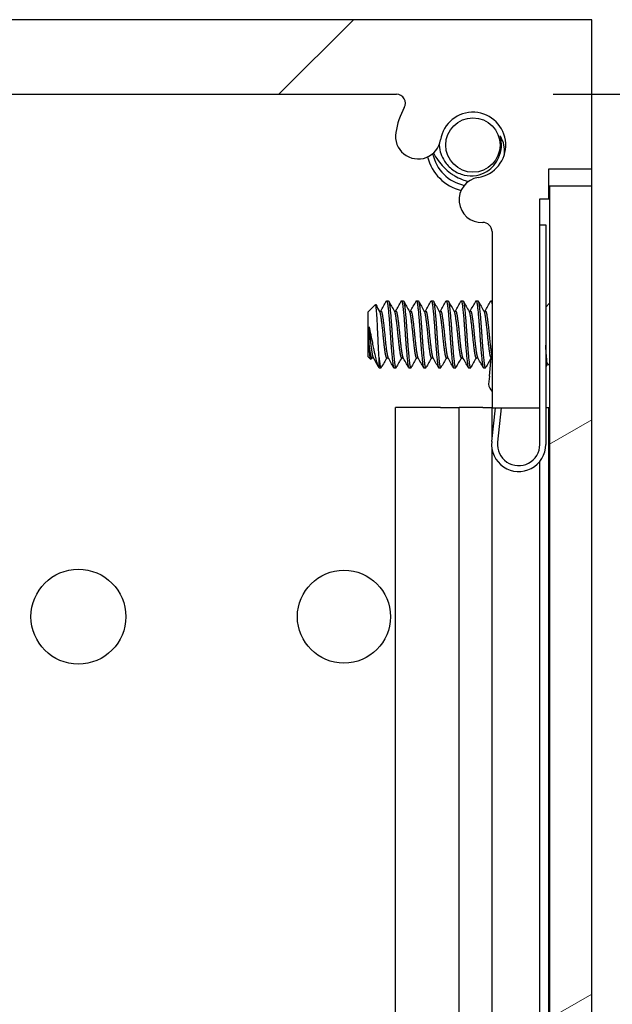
# Model space of a CAD drawing. Header units: millimetres. Extents: x 56 to 1798, y 64 to 1375.
# Tile 64 of 81: x 984 to 1009, y 1046 to 1088. Entities that reach past the tile are written whole.
import ezdxf

# ---------------------------------------------------------------- set-up
doc = ezdxf.new("R2010")
doc.units = ezdxf.units.MM
doc.header["$LTSCALE"] = 6.666667
for name, color, linetype, lineweight in [('Dimension (ANSI)', 7, 'Continuous', 25), ('Hatch (ANSI)', 7, 'Continuous', 18), ('Visible (ANSI)', 7, 'Continuous', 25)]:
    doc.layers.add(name, color=color, linetype=linetype, lineweight=lineweight)
doc.styles.add('Note Text (ANSI)', font='tahoma.ttf')
doc.dimstyles.new('Default - mm (ANSI)', dxfattribs={"dimscale": 6.666667, "dimtxt": 1.75, "dimasz": 1.5, "dimexe": 2, "dimexo": 1, "dimgap": 0.8, "dimtad": 0, "dimtih": 1, "dimtoh": 1, "dimrnd": 1e-08, "dimzin": 0, "dimdsep": 46, "dimtxsty": 'Note Text (ANSI)', "dimblk": 'Filled-2', "dimcen": 0.09, "dimdle": 10, "dimclrd": 256, "dimclre": 256, "dimclrt": 256, "dimadec": 1, "dimazin": 0, "dimtfac": 1.741714, "dimtofl": 0, "dimtmove": 0, "dimatfit": 3, "dimldrblk": 'Filled-1', "dimfxl": 1, "dimtolj": 1, "dimtzin": 0, "dimlwd": -1, "dimlwe": -1, "dimarcsym": 0})

# ---------------------------------------------------------------- blocks, each defined once
blk = doc.blocks.new('Filled-2')
at = {"color": 0}
for p, q in [((0, 0), (-1, 0.1667)), ((-1, 0.1667), (-1, -0.1667)), ((-1, 0), (0, 0)), ((-1, -0.1667), (0, 0))]:
    blk.add_line(p, q, dxfattribs=at)
at = {"color": 0, "flags": 128}
blk.add_lwpolyline([(-1, -0.1667), (0, 0), (-1, 0.1667), (-1, -0.1667)], dxfattribs=at)
at = {"color": 0}
blk.add_solid([(-1, -0.1667), (0, 0), (-1, 0.1667), (-1, -0.1667)], dxfattribs=at)
blk = doc.blocks.new('*D11')
at = {"layer": 'Defpoints', "color": 0, "transparency": 16777216}
for p in [(1000.07, 1084.863), (1095.216, 1084.863), (1000.07, 380.033)]:
    blk.add_point(p, dxfattribs=at)
at = {"layer": 'Dimension (ANSI)', "transparency": 16777216}
for p, q in [((1006.736, 1084.863), (1108.549, 1084.863)), ((1095.216, 1074.863), (1095.216, 680.646)), ((1095.216, 390.033), (1095.216, 631.85)), ((1006.736, 380.033), (1108.549, 380.033))]:
    blk.add_line(p, q, dxfattribs=at)
at = {"layer": 'Dimension (ANSI)', "transparency": 16777216, "xscale": 10, "yscale": 10, "zscale": 10}
for p, rotation in [((1095.216, 1084.863), 90), ((1095.216, 380.033), 270)]:
    blk.add_blockref('Filled-2', p, dxfattribs=dict(at, rotation=rotation))
at = {"layer": 'Dimension (ANSI)', "transparency": 16777216, "char_height": 11.66667, "attachment_point": 5, "style": 'Note Text (ANSI)'}
for s, insert in [('\\A1; 704.83 mm', (1095.216, 667.681)), ('\\A1;[27.749 in]', (1095.216, 643.283))]:
    blk.add_mtext(s, dxfattribs=dict(at, insert=insert))
blk = doc.blocks.new('Filled-1')
at = {"color": 0}
for p, q in [((0, 0), (-1, 0.3333)), ((-1, 0.3333), (-1, -0.3333)), ((-1, 0), (0, 0)), ((-1, -0.3333), (0, 0))]:
    blk.add_line(p, q, dxfattribs=at)
at = {"color": 0, "flags": 128}
blk.add_lwpolyline([(-1, -0.3333), (0, 0), (-1, 0.3333), (-1, -0.3333)], dxfattribs=at)
at = {"color": 0}
blk.add_solid([(-1, -0.3333), (0, 0), (-1, 0.3333), (-1, -0.3333)], dxfattribs=at)

msp = doc.modelspace()

# ---------------------------------------------------------------- hatches: boundary and pattern name
at = {"layer": 'Hatch (ANSI)'}
h = msp.add_hatch(dxfattribs=at)
h.set_pattern_fill('ANSI31', color=256, scale=169.333333, style=0)
h.set_pattern_definition([(45, (0, 0), (-14.9671, 14.9671), [])])
edge = h.paths.add_edge_path()
edge.add_line((1008.3789, 1081.6876), (1008.3789, 1088.0376))
edge.add_line((1008.3789, 1088.0376), (964.6909, 1088.0376))
edge.add_line((964.6909, 1088.0376), (964.6909, 1081.6876))
edge.add_line((964.6909, 1081.6876), (966.5199, 1081.6876))
edge.add_line((966.5199, 1081.6876), (966.5199, 1080.4176))
edge.add_line((966.5199, 1080.4176), (966.9009, 1080.4176))
edge.add_line((966.9009, 1080.4176), (966.9009, 1071.5276))
edge.add_line((966.9009, 1071.5276), (968.9329, 1071.5276))
edge.add_line((968.9329, 1071.5276), (968.9329, 1079.0263))
edge.add_ellipse((969.3139, 1079.0263), major_axis=(0, 0.381), ratio=1, start_angle=357.54327, end_angle=450, ccw=False)
edge.add_ellipse((969.3716, 1080.3713), major_axis=(0.9643, -0.0414), ratio=1, start_angle=270, end_angle=443.33968)
edge.add_ellipse((969.7459, 1082.7036), major_axis=(-1.3794, 0.2214), ratio=1, start_angle=198.23411, end_angle=450, ccw=False)
edge.add_ellipse((972.0783, 1083.0779), major_axis=(0.1529, -0.953), ratio=1, start_angle=270, end_angle=450)
edge.add_ellipse((969.7459, 1082.7036), major_axis=(-0.5272, 3.2854), ratio=1, start_angle=270, end_angle=289.53257)
edge.add_ellipse((973.0003, 1084.4816), major_axis=(-0.1827, 0.3344), ratio=1, start_angle=331.35038, end_angle=450, ccw=False)
edge.add_line((973.0003, 1084.8626), (1000.0696, 1084.8626))
edge.add_ellipse((1000.0696, 1084.4816), major_axis=(0.381, 0), ratio=1, start_angle=331.35038, end_angle=450, ccw=False)
edge.add_ellipse((1003.3239, 1082.7036), major_axis=(-1.5953, -2.92), ratio=1, start_angle=270, end_angle=289.53257)
edge.add_ellipse((1000.9916, 1083.0779), major_axis=(-0.1529, -0.953), ratio=1, start_angle=270, end_angle=450)
edge.add_ellipse((1003.3239, 1082.7036), major_axis=(0.2214, 1.3794), ratio=1, start_angle=198.23411, end_angle=450, ccw=False)
edge.add_ellipse((1003.6982, 1080.3713), major_axis=(-0.953, -0.1529), ratio=1, start_angle=270, end_angle=443.33968)
edge.add_ellipse((1003.7559, 1079.0263), major_axis=(0.3806, 0.0163), ratio=1, start_angle=357.54327, end_angle=450, ccw=False)
edge.add_line((1004.1369, 1079.0263), (1004.1369, 1071.5276))
edge.add_line((1004.1369, 1071.5276), (1006.1689, 1071.5276))
edge.add_line((1006.1689, 1071.5276), (1006.1689, 1080.4176))
edge.add_line((1006.1689, 1080.4176), (1006.5499, 1080.4176))
edge.add_line((1006.5499, 1080.4176), (1006.5499, 1081.6876))
edge.add_line((1006.5499, 1081.6876), (1008.3789, 1081.6876))
h = msp.add_hatch(dxfattribs=at)
h.set_pattern_fill('ANSI31', color=256, scale=169.333333, angle=-15, style=0)
h.set_pattern_definition([(30, (0, 0), (-10.58333, 18.33087), [])])
h.paths.add_polyline_path([(1008.3789, 1080.9483), (1006.5755, 1080.9483), (1006.5755, 383.9469), (1008.3789, 383.9469)])

# ---------------------------------------------------------------- linework, layer by layer
at = {"layer": 'Visible (ANSI)'}
for p, q in [((1008.3789, 1088.0376), (964.6909, 1088.0376)), ((1008.3789, 1081.6876), (1008.3789, 1088.0376)), ((973.0003, 1084.8626), (1000.0696, 1084.8626)), ((1006.5499, 1080.4176), (1006.5499, 1081.6876)), ((1006.5499, 1081.6876), (1008.3789, 1081.6876)), ((1008.3789, 1080.9483), (1008.3789, 1081.6876)), ((1008.3789, 1080.9483), (1006.5755, 1080.9483)), ((1006.5755, 1080.9483), (1006.5755, 383.9469)), ((1008.3789, 383.9469), (1008.3789, 1080.9483)), ((1006.1689, 1071.5276), (1006.1689, 1080.4176)), ((1006.1689, 1080.4176), (1006.5499, 1080.4176)), ((1006.1689, 1079.3126), (1006.4189, 1079.3126)), ((1006.4189, 1079.3126), (1006.4189, 1069.9626)), ((1004.1255, 1079.1107), (1004.127, 1079.1127)), ((1004.1279, 1079.109), (1004.1255, 1079.1107)), ((1004.1369, 1079.0263), (1004.1369, 1071.5276)), ((998.8539, 1075.5953), (999.177, 1075.9183)), ((999.6477, 1076.0715), (999.7271, 1076.0715)), ((1000.2827, 1076.0715), (1000.3621, 1076.0715)), ((1000.9177, 1076.0715), (1000.9971, 1076.0715)), ((1001.5527, 1076.0715), (1001.6321, 1076.0715)), ((1002.1877, 1076.0715), (1002.2671, 1076.0715)), ((1002.8227, 1076.0715), (1002.9021, 1076.0715)), ((1003.4577, 1076.0715), (1003.5371, 1076.0715)), ((1004.0927, 1076.0715), (1004.1369, 1076.0715)), ((1006.4189, 1075.8133), (1006.5755, 1075.9699)), ((998.8539, 1075.5953), (998.8539, 1073.703)), ((999.3401, 1075.6419), (999.4096, 1075.6419)), ((999.9751, 1075.6419), (1000.0446, 1075.6419)), ((1000.6101, 1075.6419), (1000.6796, 1075.6419)), ((1001.2451, 1075.6419), (1001.3146, 1075.6419)), ((1001.8801, 1075.6419), (1001.9496, 1075.6419)), ((1002.5151, 1075.6419), (1002.5846, 1075.6419)), ((1003.1501, 1075.6419), (1003.2196, 1075.6419)), ((1003.7851, 1075.6419), (1003.8546, 1075.6419)), ((998.9006, 1074.9723), (998.9006, 1074.2044)), ((1004.0899, 1073.4977), (1004.1164, 1073.7438)), ((998.8539, 1073.703), (998.9727, 1073.5842)), ((999.0127, 1073.6563), (999.0822, 1073.6563)), ((999.3302, 1073.2267), (999.3302, 1073.6525)), ((999.6477, 1073.6563), (999.7172, 1073.6563)), ((1000.2827, 1073.6563), (1000.3522, 1073.6563)), ((1000.9177, 1073.6563), (1000.9872, 1073.6563)), ((1001.5527, 1073.6563), (1001.6222, 1073.6563)), ((1002.1877, 1073.6563), (1002.2572, 1073.6563)), ((1002.8227, 1073.6563), (1002.8922, 1073.6563)), ((1003.4577, 1073.6563), (1003.5272, 1073.6563)), ((1004.0223, 1072.8683), (1004.0899, 1073.4977)), ((1004.0927, 1073.6563), (1004.107, 1073.6563)), ((1006.4953, 1073.4085), (1006.5755, 1073.3283)), ((999.3302, 1073.2267), (999.4096, 1073.2267)), ((999.9652, 1073.2267), (1000.0446, 1073.2267)), ((1000.6002, 1073.2267), (1000.6796, 1073.2267)), ((1001.2352, 1073.2267), (1001.3146, 1073.2267)), ((1001.8702, 1073.2267), (1001.9496, 1073.2267)), ((1002.5052, 1073.2267), (1002.5846, 1073.2267)), ((1003.1402, 1073.2267), (1003.2196, 1073.2267)), ((1003.7752, 1073.2267), (1003.8546, 1073.2267)), ((1004.0223, 1072.8683), (1003.9856, 1072.5273)), ((1001.9446, 1071.5376), (1000.0264, 1071.5376)), ((1000.0264, 1000.1404), (1000.0264, 1071.5376)), ((1001.9446, 1071.5376), (1002.733, 1071.5376)), ((1003.7396, 1071.5376), (1002.733, 1071.5376)), ((1002.733, 1000.4223), (1002.733, 1071.5376)), ((1003.7396, 1071.5376), (1004.1369, 1071.5376)), ((1004.1255, 1070.0855), (1004.2805, 1071.5276)), ((1004.1369, 1071.5276), (1006.1689, 1071.5276)), ((1004.1369, 1070.1917), (1004.1369, 1071.5276)), ((1004.532, 1071.5276), (1004.3741, 1070.0588)), ((1006.1689, 1069.9626), (1006.1689, 1071.5276)), ((1006.4189, 1071.5376), (1006.5499, 1071.5376)), ((1006.5499, 1071.5376), (1006.5755, 1071.5376)), ((1006.5499, 1000.4428), (1006.5499, 1071.5376)), ((1004.1369, 1002.3976), (1004.1369, 1069.7599)), ((1006.1689, 1002.3976), (1006.1689, 1069.2467))]:
    msp.add_line(p, q, dxfattribs=at)
for centre, radius in [((1003.3239, 1082.7036), 1.1573), ((986.5349, 1062.6376), 2.0193), ((997.8349, 1062.6376), 1.981)]:
    msp.add_circle(centre, radius, dxfattribs=at)
for centre, radius, start, end in [((1000.0696, 1084.4816), 0.381, 331.35038, 90), ((1003.3239, 1082.7036), 3.3274, 151.35038, 170.88295), ((1003.3239, 1082.7036), 1.397, 279.11705, 170.88295), ((1000.9916, 1083.0779), 0.9652, 170.88295, 350.88295), ((1003.3239, 1082.7036), 1.2156, 333.64437, 18.64437), ((1003.3239, 1082.7036), 2, 194.63622, 255.36378), ((1003.3239, 1082.7036), 1.7526, 192.07608, 257.92392), ((1003.6982, 1080.3713), 0.9652, 99.11705, 272.45673), ((1003.7559, 1079.0263), 0.381, 0, 92.45673), ((1004.5785, 1072.6198), 0.6, 188.86585, 222.61719), ((1005.2689, 1069.9626), 1.15, 173.86585, 0), ((1005.2689, 1069.9626), 0.9, 173.86585, 0)]:
    msp.add_arc(centre, radius, start, end, dxfattribs=at)
for points in [[(1004.4758, 1083.0922), (1004.5507, 1082.9726), (1004.6028, 1082.8425), (1004.6313, 1082.7036)], [(1001.8896, 1082.724), (1001.8898, 1082.7171), (1001.8902, 1082.7103), (1001.8905, 1082.7036)], [(1004.6313, 1082.7036), (1004.6493, 1082.6163), (1004.6731, 1082.4621), (1004.6509, 1082.2667)], [(999.1869, 1075.9145), (999.2411, 1075.8178), (999.2954, 1075.7212), (999.3498, 1075.6247)], [(999.3997, 1075.6419), (999.478, 1075.7808), (999.5559, 1075.9199), (999.6337, 1076.0591)], [(999.741, 1076.0591), (999.8221, 1075.9142), (999.9033, 1075.7693), (999.9848, 1075.6247)], [(1000.0347, 1075.6419), (1000.113, 1075.7808), (1000.1909, 1075.9199), (1000.2687, 1076.0591)], [(1000.376, 1076.0591), (1000.4571, 1075.9142), (1000.5383, 1075.7693), (1000.6198, 1075.6247)], [(1000.6697, 1075.6419), (1000.748, 1075.7808), (1000.8259, 1075.9199), (1000.9037, 1076.0591)], [(1001.011, 1076.0591), (1001.0921, 1075.9142), (1001.1733, 1075.7693), (1001.2548, 1075.6247)], [(1001.3047, 1075.6419), (1001.383, 1075.7808), (1001.4609, 1075.9199), (1001.5387, 1076.0591)], [(1001.646, 1076.0591), (1001.7271, 1075.9142), (1001.8083, 1075.7693), (1001.8898, 1075.6247)], [(1001.9397, 1075.6419), (1002.018, 1075.7808), (1002.0959, 1075.9199), (1002.1737, 1076.0591)], [(1002.281, 1076.0591), (1002.3621, 1075.9142), (1002.4433, 1075.7693), (1002.5248, 1075.6247)], [(1002.5747, 1075.6419), (1002.653, 1075.7808), (1002.7309, 1075.9199), (1002.8087, 1076.0591)], [(1002.916, 1076.0591), (1002.9971, 1075.9142), (1003.0783, 1075.7693), (1003.1598, 1075.6247)], [(1003.2097, 1075.6419), (1003.288, 1075.7808), (1003.3659, 1075.9199), (1003.4437, 1076.0591)], [(1003.551, 1076.0591), (1003.6321, 1075.9142), (1003.7133, 1075.7693), (1003.7948, 1075.6247)], [(1003.8447, 1075.6419), (1003.923, 1075.7808), (1004.0009, 1075.9199), (1004.0787, 1076.0591)], [(1006.5603, 1075.9547), (1006.5654, 1075.9638), (1006.5705, 1075.9728), (1006.5755, 1075.9819)], [(998.9006, 1074.9723), (998.9273, 1074.8735), (998.9519, 1074.7637), (998.974, 1074.6491)], [(999.0226, 1073.6563), (999.0099, 1073.6337), (998.9972, 1073.6111), (998.9844, 1073.5885)], [(999.2982, 1073.2714), (999.2231, 1073.4056), (999.1479, 1073.5397), (999.0724, 1073.6736)], [(999.6576, 1073.6563), (999.5793, 1073.5174), (999.5014, 1073.3783), (999.4235, 1073.2391)], [(999.9512, 1073.2391), (999.8702, 1073.3841), (999.789, 1073.5289), (999.7074, 1073.6736)], [(1000.2926, 1073.6563), (1000.2143, 1073.5174), (1000.1364, 1073.3783), (1000.0585, 1073.2391)], [(1000.5862, 1073.2391), (1000.5052, 1073.3841), (1000.424, 1073.5289), (1000.3424, 1073.6736)], [(1000.9276, 1073.6563), (1000.8493, 1073.5174), (1000.7714, 1073.3783), (1000.6935, 1073.2391)], [(1001.2212, 1073.2391), (1001.1402, 1073.3841), (1001.059, 1073.5289), (1000.9774, 1073.6736)], [(1001.5626, 1073.6563), (1001.4843, 1073.5174), (1001.4064, 1073.3783), (1001.3285, 1073.2391)], [(1001.8562, 1073.2391), (1001.7752, 1073.3841), (1001.694, 1073.5289), (1001.6124, 1073.6736)], [(1002.1976, 1073.6563), (1002.1193, 1073.5174), (1002.0414, 1073.3783), (1001.9635, 1073.2391)], [(1002.4912, 1073.2391), (1002.4102, 1073.3841), (1002.329, 1073.5289), (1002.2474, 1073.6736)], [(1002.8326, 1073.6563), (1002.7543, 1073.5174), (1002.6764, 1073.3783), (1002.5985, 1073.2391)], [(1003.1262, 1073.2391), (1003.0452, 1073.3841), (1002.964, 1073.5289), (1002.8824, 1073.6736)], [(1003.4676, 1073.6563), (1003.3893, 1073.5174), (1003.3114, 1073.3783), (1003.2335, 1073.2391)], [(1003.7612, 1073.2391), (1003.6802, 1073.3841), (1003.599, 1073.5289), (1003.5174, 1073.6736)], [(1004.1026, 1073.6563), (1004.0243, 1073.5174), (1003.9464, 1073.3783), (1003.8685, 1073.2391)], [(1006.5005, 1073.4034), (1006.4733, 1073.3549), (1006.4461, 1073.3063), (1006.4189, 1073.2578)]]:
    msp.add_open_spline(points, degree=3, dxfattribs=at)
for points, knots in [([(1001.8905, 1082.7036), (1001.8985, 1082.555), (1001.9273, 1082.4363), (1001.9954, 1082.2296), (1002.046, 1082.1231), (1002.1986, 1081.8846), (1002.3187, 1081.7516), (1002.6142, 1081.5408), (1002.7774, 1081.4677), (1003.1103, 1081.3923), (1003.2878, 1081.383), (1003.6258, 1081.4423), (1003.7761, 1081.4991), (1004.0495, 1081.6661), (1004.1473, 1081.7616), (1004.2962, 1081.9346), (1004.3641, 1082.045), (1004.4132, 1082.164)], [-0.25808674, -0.25808674, -0.25808674, -0.25808674, -0.23478538, -0.23478538, -0.20745079, -0.20745079, -0.16890819, -0.16890819, -0.13215384, -0.13215384, -0.09808162, -0.09808162, -0.06858842, -0.06858842, -0.0387126, -0.0387126, 0, 0, 0, 0]), ([(1001.6481, 1082.3704), (1001.7569, 1082.1453), (1001.9025, 1081.9385), (1002.1709, 1081.6667), (1002.269, 1081.583), (1002.4178, 1081.4763), (1002.4628, 1081.4464), (1002.5192, 1081.4117), (1002.5298, 1081.4054), (1002.5449, 1081.3964), (1002.5496, 1081.3937), (1002.5576, 1081.389), (1002.561, 1081.387), (1002.5676, 1081.3832), (1002.5707, 1081.3814), (1002.5781, 1081.3772), (1002.5824, 1081.3748), (1002.5972, 1081.3665), (1002.6077, 1081.3607), (1002.722, 1081.2988), (1002.8299, 1081.2508), (1003.0067, 1081.188), (1003.0703, 1081.1688), (1003.1319, 1081.1528)], [-0.20828692, -0.20828692, -0.20828692, -0.20828692, -0.16037519, -0.16037519, -0.1357902, -0.1357902, -0.12553662, -0.12553662, -0.1232027, -0.1232027, -0.12218422, -0.12218422, -0.12143653, -0.12143653, -0.12074769, -0.12074769, -0.11981568, -0.11981568, -0.11753587, -0.11753587, -0.09516844, -0.09516844, -0.08204301, -0.08204301, -0.08204301, -0.08204301]), ([(999.2791, 1074.6491), (999.2723, 1074.8074), (999.2662, 1074.9316), (999.2554, 1075.141), (999.2494, 1075.2479), (999.2349, 1075.4837), (999.2264, 1075.6024), (999.2145, 1075.7426), (999.2108, 1075.7837), (999.1989, 1075.8831), (999.1903, 1075.9182), (999.1799, 1075.9204), (999.1784, 1075.9198), (999.177, 1075.9183)], [-0.3275077, -0.3275077, -0.3275077, -0.3275077, -0.298679, -0.298679, -0.26513723, -0.26513723, -0.21824944, -0.21824944, -0.19498337, -0.19498337, -0.1484776, -0.1484776, -0.14089425, -0.14089425, -0.14089425, -0.14089425]), ([(998.974, 1074.6491), (998.9841, 1074.5969), (999.0033, 1074.4981), (999.0474, 1074.2777), (999.0659, 1074.1867), (999.1127, 1073.9597), (999.1403, 1073.8296), (999.2005, 1073.5603), (999.2255, 1073.4597), (999.275, 1073.31), (999.3029, 1073.254), (999.3302, 1073.2267)], [-0.16946906, -0.16946906, -0.16946906, -0.16946906, -0.14210049, -0.14210049, -0.12254616, -0.12254616, -0.09176944, -0.09176944, -0.05039984, -0.05039984, 0, 0, 0, 0]), ([(999.3302, 1073.6525), (999.3217, 1073.7886), (999.313, 1073.9455), (999.3042, 1074.1161), (999.2998, 1074.2015), (999.2955, 1074.2887), (999.2913, 1074.3779), (999.2871, 1074.4671), (999.283, 1074.559), (999.2791, 1074.6491)], [0, 0, 0, 0, 0.0005404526, 0.0005404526, 0.0005404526, 0.0008106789, 0.0008106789, 0.0008106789, 0.0010809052, 0.0010809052, 0.0010809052, 0.0010809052]), ([(998.9844, 1073.5885), (998.9787, 1073.5784), (998.9729, 1073.5801), (998.958, 1073.6144), (998.9491, 1073.6627), (998.933, 1073.8062), (998.9263, 1073.8839), (998.9142, 1074.0259), (998.9074, 1074.112), (998.9006, 1074.2044)], [-0.09938098, -0.09938098, -0.09938098, -0.09938098, -0.08213524, -0.08213524, -0.055703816, -0.055703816, -0.030124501, -0.030124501, 0, 0, 0, 0]), ([(1006.4953, 1073.4085), (1006.4874, 1073.4164), (1006.4795, 1073.4496), (1006.4654, 1073.5552), (1006.4582, 1073.633), (1006.44, 1073.8709), (1006.431, 1074.0022), (1006.4209, 1074.1625), (1006.4199, 1074.1784), (1006.4189, 1074.1944)], [-0.52990335, -0.52990335, -0.52990335, -0.52990335, -0.4386463, -0.4386463, -0.36077455, -0.36077455, -0.29338338, -0.29338338, -0.28602497, -0.28602497, -0.28602497, -0.28602497])]:
    msp.add_open_spline(points, degree=3, knots=knots, dxfattribs=at)
for points, weights, knots in [([(999.6337, 1076.0591), (999.6694, 1076.1229), (999.7006, 1075.8809), (999.7535, 1075.4703), (999.8064, 1074.6491)], [0.937106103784, 0.916453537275, 1, 0.866025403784, 1], [0.076837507, 0.076837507, 0.076837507, 0.083333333, 0.083333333, 0.09375, 0.09375, 0.09375]), ([(999.7271, 1076.0715), (999.7554, 1076.0715), (999.78, 1075.8809), (999.8329, 1075.4703), (999.8858, 1074.6491)], [0.933012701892, 0.933012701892, 1, 0.866025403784, 1], [0.140625, 0.140625, 0.140625, 0.145833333, 0.145833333, 0.15625, 0.15625, 0.15625]), ([(1000.2687, 1076.0591), (1000.3044, 1076.1229), (1000.3356, 1075.8809), (1000.3885, 1075.4703), (1000.4414, 1074.6491)], [0.937106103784, 0.916453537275, 1, 0.866025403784, 1], [0.139337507, 0.139337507, 0.139337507, 0.145833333, 0.145833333, 0.15625, 0.15625, 0.15625]), ([(1000.3621, 1076.0715), (1000.3904, 1076.0715), (1000.415, 1075.8809), (1000.4679, 1075.4703), (1000.5208, 1074.6491)], [0.933012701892, 0.933012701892, 1, 0.866025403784, 1], [0.203125, 0.203125, 0.203125, 0.208333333, 0.208333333, 0.21875, 0.21875, 0.21875]), ([(1000.9037, 1076.0591), (1000.9394, 1076.1229), (1000.9706, 1075.8809), (1001.0235, 1075.4703), (1001.0764, 1074.6491)], [0.937106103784, 0.916453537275, 1, 0.866025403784, 1], [0.201837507, 0.201837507, 0.201837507, 0.208333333, 0.208333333, 0.21875, 0.21875, 0.21875]), ([(1000.9971, 1076.0715), (1001.0254, 1076.0715), (1001.05, 1075.8809), (1001.1029, 1075.4703), (1001.1558, 1074.6491)], [0.933012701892, 0.933012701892, 1, 0.866025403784, 1], [0.265625, 0.265625, 0.265625, 0.270833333, 0.270833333, 0.28125, 0.28125, 0.28125]), ([(1001.5387, 1076.0591), (1001.5744, 1076.1229), (1001.6056, 1075.8809), (1001.6585, 1075.4703), (1001.7114, 1074.6491)], [0.937106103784, 0.916453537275, 1, 0.866025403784, 1], [0.264337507, 0.264337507, 0.264337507, 0.270833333, 0.270833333, 0.28125, 0.28125, 0.28125]), ([(1001.6321, 1076.0715), (1001.6604, 1076.0715), (1001.685, 1075.8809), (1001.7379, 1075.4703), (1001.7908, 1074.6491)], [0.933012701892, 0.933012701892, 1, 0.866025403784, 1], [0.328125, 0.328125, 0.328125, 0.333333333, 0.333333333, 0.34375, 0.34375, 0.34375]), ([(1002.1737, 1076.0591), (1002.2094, 1076.1229), (1002.2406, 1075.8809), (1002.2935, 1075.4703), (1002.3464, 1074.6491)], [0.937106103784, 0.916453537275, 1, 0.866025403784, 1], [0.326837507, 0.326837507, 0.326837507, 0.333333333, 0.333333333, 0.34375, 0.34375, 0.34375]), ([(1002.2671, 1076.0715), (1002.2954, 1076.0715), (1002.32, 1075.8809), (1002.3729, 1075.4703), (1002.4258, 1074.6491)], [0.933012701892, 0.933012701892, 1, 0.866025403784, 1], [0.390625, 0.390625, 0.390625, 0.395833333, 0.395833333, 0.40625, 0.40625, 0.40625]), ([(1002.8087, 1076.0591), (1002.8444, 1076.1229), (1002.8756, 1075.8809), (1002.9285, 1075.4703), (1002.9814, 1074.6491)], [0.937106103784, 0.916453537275, 1, 0.866025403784, 1], [0.389337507, 0.389337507, 0.389337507, 0.395833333, 0.395833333, 0.40625, 0.40625, 0.40625]), ([(1002.9021, 1076.0715), (1002.9304, 1076.0715), (1002.955, 1075.8809), (1003.0079, 1075.4703), (1003.0608, 1074.6491)], [0.933012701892, 0.933012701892, 1, 0.866025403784, 1], [0.453125, 0.453125, 0.453125, 0.458333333, 0.458333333, 0.46875, 0.46875, 0.46875]), ([(1003.4437, 1076.0591), (1003.4794, 1076.1229), (1003.5106, 1075.8809), (1003.5635, 1075.4703), (1003.6164, 1074.6491)], [0.937106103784, 0.916453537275, 1, 0.866025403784, 1], [0.451837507, 0.451837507, 0.451837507, 0.458333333, 0.458333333, 0.46875, 0.46875, 0.46875]), ([(1003.5371, 1076.0715), (1003.5654, 1076.0715), (1003.59, 1075.8809), (1003.6429, 1075.4703), (1003.6958, 1074.6491)], [0.933012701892, 0.933012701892, 1, 0.866025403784, 1], [0.515625, 0.515625, 0.515625, 0.520833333, 0.520833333, 0.53125, 0.53125, 0.53125]), ([(999.3498, 1075.6247), (999.3675, 1075.5933), (999.3831, 1075.5089), (999.436, 1075.2223), (999.4889, 1074.6491), (999.5419, 1074.0759), (999.5948, 1073.7893), (999.6193, 1073.6563), (999.6477, 1073.6563)], [0.941196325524, 0.956426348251, 1, 0.866025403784, 1, 0.866025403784, 1, 0.933012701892, 0.933012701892], [0.079945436, 0.079945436, 0.079945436, 0.083333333, 0.083333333, 0.09375, 0.09375, 0.104166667, 0.104166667, 0.109375, 0.109375, 0.109375]), ([(999.4096, 1075.6419), (999.4379, 1075.6419), (999.4625, 1075.5089), (999.5154, 1075.2223), (999.5683, 1074.6491), (999.6212, 1074.0759), (999.6742, 1073.7893), (999.6897, 1073.7049), (999.7074, 1073.6736)], [0.933012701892, 0.933012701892, 1, 0.866025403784, 1, 0.866025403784, 1, 0.956426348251, 0.941196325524], [0.078125, 0.078125, 0.078125, 0.083333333, 0.083333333, 0.09375, 0.09375, 0.104166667, 0.104166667, 0.107554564, 0.107554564, 0.107554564]), ([(999.9848, 1075.6247), (1000.0025, 1075.5933), (1000.0181, 1075.5089), (1000.071, 1075.2223), (1000.1239, 1074.6491), (1000.1769, 1074.0759), (1000.2298, 1073.7893), (1000.2543, 1073.6563), (1000.2827, 1073.6563)], [0.941196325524, 0.956426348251, 1, 0.866025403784, 1, 0.866025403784, 1, 0.933012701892, 0.933012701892], [0.142445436, 0.142445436, 0.142445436, 0.145833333, 0.145833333, 0.15625, 0.15625, 0.166666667, 0.166666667, 0.171875, 0.171875, 0.171875]), ([(1000.0446, 1075.6419), (1000.0729, 1075.6419), (1000.0975, 1075.5089), (1000.1504, 1075.2223), (1000.2033, 1074.6491), (1000.2562, 1074.0759), (1000.3092, 1073.7893), (1000.3247, 1073.7049), (1000.3424, 1073.6736)], [0.933012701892, 0.933012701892, 1, 0.866025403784, 1, 0.866025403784, 1, 0.956426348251, 0.941196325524], [0.140625, 0.140625, 0.140625, 0.145833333, 0.145833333, 0.15625, 0.15625, 0.166666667, 0.166666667, 0.170054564, 0.170054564, 0.170054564]), ([(1000.6198, 1075.6247), (1000.6375, 1075.5933), (1000.6531, 1075.5089), (1000.706, 1075.2223), (1000.7589, 1074.6491), (1000.8119, 1074.0759), (1000.8648, 1073.7893), (1000.8893, 1073.6563), (1000.9177, 1073.6563)], [0.941196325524, 0.956426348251, 1, 0.866025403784, 1, 0.866025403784, 1, 0.933012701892, 0.933012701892], [0.204945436, 0.204945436, 0.204945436, 0.208333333, 0.208333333, 0.21875, 0.21875, 0.229166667, 0.229166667, 0.234375, 0.234375, 0.234375]), ([(1000.6796, 1075.6419), (1000.7079, 1075.6419), (1000.7325, 1075.5089), (1000.7854, 1075.2223), (1000.8383, 1074.6491), (1000.8912, 1074.0759), (1000.9442, 1073.7893), (1000.9597, 1073.7049), (1000.9774, 1073.6736)], [0.933012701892, 0.933012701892, 1, 0.866025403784, 1, 0.866025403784, 1, 0.956426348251, 0.941196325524], [0.203125, 0.203125, 0.203125, 0.208333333, 0.208333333, 0.21875, 0.21875, 0.229166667, 0.229166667, 0.232554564, 0.232554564, 0.232554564]), ([(1001.2548, 1075.6247), (1001.2725, 1075.5933), (1001.2881, 1075.5089), (1001.341, 1075.2223), (1001.3939, 1074.6491), (1001.4469, 1074.0759), (1001.4998, 1073.7893), (1001.5243, 1073.6563), (1001.5527, 1073.6563)], [0.941196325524, 0.956426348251, 1, 0.866025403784, 1, 0.866025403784, 1, 0.933012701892, 0.933012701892], [0.267445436, 0.267445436, 0.267445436, 0.270833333, 0.270833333, 0.28125, 0.28125, 0.291666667, 0.291666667, 0.296875, 0.296875, 0.296875]), ([(1001.3146, 1075.6419), (1001.3429, 1075.6419), (1001.3675, 1075.5089), (1001.4204, 1075.2223), (1001.4733, 1074.6491), (1001.5262, 1074.0759), (1001.5792, 1073.7893), (1001.5947, 1073.7049), (1001.6124, 1073.6736)], [0.933012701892, 0.933012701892, 1, 0.866025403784, 1, 0.866025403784, 1, 0.956426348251, 0.941196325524], [0.265625, 0.265625, 0.265625, 0.270833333, 0.270833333, 0.28125, 0.28125, 0.291666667, 0.291666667, 0.295054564, 0.295054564, 0.295054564]), ([(1001.8898, 1075.6247), (1001.9075, 1075.5933), (1001.9231, 1075.5089), (1001.976, 1075.2223), (1002.0289, 1074.6491), (1002.0819, 1074.0759), (1002.1348, 1073.7893), (1002.1593, 1073.6563), (1002.1877, 1073.6563)], [0.941196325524, 0.956426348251, 1, 0.866025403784, 1, 0.866025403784, 1, 0.933012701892, 0.933012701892], [0.329945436, 0.329945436, 0.329945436, 0.333333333, 0.333333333, 0.34375, 0.34375, 0.354166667, 0.354166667, 0.359375, 0.359375, 0.359375]), ([(1001.9496, 1075.6419), (1001.9779, 1075.6419), (1002.0025, 1075.5089), (1002.0554, 1075.2223), (1002.1083, 1074.6491), (1002.1612, 1074.0759), (1002.2142, 1073.7893), (1002.2297, 1073.7049), (1002.2474, 1073.6736)], [0.933012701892, 0.933012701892, 1, 0.866025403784, 1, 0.866025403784, 1, 0.956426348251, 0.941196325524], [0.328125, 0.328125, 0.328125, 0.333333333, 0.333333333, 0.34375, 0.34375, 0.354166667, 0.354166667, 0.357554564, 0.357554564, 0.357554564]), ([(1002.5248, 1075.6247), (1002.5425, 1075.5933), (1002.5581, 1075.5089), (1002.611, 1075.2223), (1002.6639, 1074.6491), (1002.7169, 1074.0759), (1002.7698, 1073.7893), (1002.7943, 1073.6563), (1002.8227, 1073.6563)], [0.941196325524, 0.956426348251, 1, 0.866025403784, 1, 0.866025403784, 1, 0.933012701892, 0.933012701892], [0.392445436, 0.392445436, 0.392445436, 0.395833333, 0.395833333, 0.40625, 0.40625, 0.416666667, 0.416666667, 0.421875, 0.421875, 0.421875]), ([(1002.5846, 1075.6419), (1002.6129, 1075.6419), (1002.6375, 1075.5089), (1002.6904, 1075.2223), (1002.7433, 1074.6491), (1002.7962, 1074.0759), (1002.8492, 1073.7893), (1002.8647, 1073.7049), (1002.8824, 1073.6736)], [0.933012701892, 0.933012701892, 1, 0.866025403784, 1, 0.866025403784, 1, 0.956426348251, 0.941196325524], [0.390625, 0.390625, 0.390625, 0.395833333, 0.395833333, 0.40625, 0.40625, 0.416666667, 0.416666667, 0.420054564, 0.420054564, 0.420054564]), ([(1003.1598, 1075.6247), (1003.1775, 1075.5933), (1003.1931, 1075.5089), (1003.246, 1075.2223), (1003.2989, 1074.6491), (1003.3519, 1074.0759), (1003.4048, 1073.7893), (1003.4293, 1073.6563), (1003.4577, 1073.6563)], [0.941196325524, 0.956426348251, 1, 0.866025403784, 1, 0.866025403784, 1, 0.933012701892, 0.933012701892], [0.454945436, 0.454945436, 0.454945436, 0.458333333, 0.458333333, 0.46875, 0.46875, 0.479166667, 0.479166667, 0.484375, 0.484375, 0.484375]), ([(1003.2196, 1075.6419), (1003.2479, 1075.6419), (1003.2725, 1075.5089), (1003.3254, 1075.2223), (1003.3783, 1074.6491), (1003.4312, 1074.0759), (1003.4842, 1073.7893), (1003.4997, 1073.7049), (1003.5174, 1073.6736)], [0.933012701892, 0.933012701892, 1, 0.866025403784, 1, 0.866025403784, 1, 0.956426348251, 0.941196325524], [0.453125, 0.453125, 0.453125, 0.458333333, 0.458333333, 0.46875, 0.46875, 0.479166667, 0.479166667, 0.482554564, 0.482554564, 0.482554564]), ([(1003.7948, 1075.6247), (1003.8125, 1075.5933), (1003.8281, 1075.5089), (1003.881, 1075.2223), (1003.9339, 1074.6491), (1003.9869, 1074.0759), (1004.0398, 1073.7893), (1004.0643, 1073.6563), (1004.0927, 1073.6563)], [0.941196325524, 0.956426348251, 1, 0.866025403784, 1, 0.866025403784, 1, 0.933012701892, 0.933012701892], [0.517445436, 0.517445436, 0.517445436, 0.520833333, 0.520833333, 0.53125, 0.53125, 0.541666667, 0.541666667, 0.546875, 0.546875, 0.546875]), ([(1003.8546, 1075.6419), (1003.8829, 1075.6419), (1003.9075, 1075.5089), (1003.9604, 1075.2223), (1004.0133, 1074.6491), (1004.0662, 1074.0759), (1004.1192, 1073.7893), (1004.1219, 1073.7746), (1004.1247, 1073.7613)], [0.933012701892, 0.933012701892, 1, 0.866025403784, 1, 0.866025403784, 1, 0.992098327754, 0.985128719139], [0.515625, 0.515625, 0.515625, 0.520833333, 0.520833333, 0.53125, 0.53125, 0.541666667, 0.541666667, 0.54228103, 0.54228103, 0.54228103]), ([(998.9006, 1074.9723), (998.918, 1074.8152), (998.9333, 1074.6491), (998.9862, 1074.0759), (999.0392, 1073.7893), (999.0547, 1073.7049), (999.0724, 1073.6736)], [0.941670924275, 0.957095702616, 1, 0.866025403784, 1, 0.956426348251, 0.941196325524], [0.027914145, 0.027914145, 0.027914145, 0.03125, 0.03125, 0.041666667, 0.041666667, 0.045054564, 0.045054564, 0.045054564]), ([(999.8064, 1074.6491), (999.8594, 1073.8279), (999.9123, 1073.4173), (999.9368, 1073.2267), (999.9652, 1073.2267)], [1, 0.866025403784, 1, 0.933012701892, 0.933012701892], [0.09375, 0.09375, 0.09375, 0.104166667, 0.104166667, 0.109375, 0.109375, 0.109375]), ([(999.8858, 1074.6491), (999.9387, 1073.8279), (999.9917, 1073.4173), (1000.0228, 1073.1753), (1000.0585, 1073.2391)], [1, 0.866025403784, 1, 0.916453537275, 0.937106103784], [0.15625, 0.15625, 0.15625, 0.166666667, 0.166666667, 0.173162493, 0.173162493, 0.173162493]), ([(1000.4414, 1074.6491), (1000.4944, 1073.8279), (1000.5473, 1073.4173), (1000.5718, 1073.2267), (1000.6002, 1073.2267)], [1, 0.866025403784, 1, 0.933012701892, 0.933012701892], [0.15625, 0.15625, 0.15625, 0.166666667, 0.166666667, 0.171875, 0.171875, 0.171875]), ([(1000.5208, 1074.6491), (1000.5737, 1073.8279), (1000.6267, 1073.4173), (1000.6578, 1073.1753), (1000.6935, 1073.2391)], [1, 0.866025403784, 1, 0.916453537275, 0.937106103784], [0.21875, 0.21875, 0.21875, 0.229166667, 0.229166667, 0.235662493, 0.235662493, 0.235662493]), ([(1001.0764, 1074.6491), (1001.1294, 1073.8279), (1001.1823, 1073.4173), (1001.2068, 1073.2267), (1001.2352, 1073.2267)], [1, 0.866025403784, 1, 0.933012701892, 0.933012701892], [0.21875, 0.21875, 0.21875, 0.229166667, 0.229166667, 0.234375, 0.234375, 0.234375]), ([(1001.1558, 1074.6491), (1001.2087, 1073.8279), (1001.2617, 1073.4173), (1001.2928, 1073.1753), (1001.3285, 1073.2391)], [1, 0.866025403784, 1, 0.916453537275, 0.937106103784], [0.28125, 0.28125, 0.28125, 0.291666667, 0.291666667, 0.298162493, 0.298162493, 0.298162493]), ([(1001.7114, 1074.6491), (1001.7644, 1073.8279), (1001.8173, 1073.4173), (1001.8418, 1073.2267), (1001.8702, 1073.2267)], [1, 0.866025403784, 1, 0.933012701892, 0.933012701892], [0.28125, 0.28125, 0.28125, 0.291666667, 0.291666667, 0.296875, 0.296875, 0.296875]), ([(1001.7908, 1074.6491), (1001.8437, 1073.8279), (1001.8967, 1073.4173), (1001.9278, 1073.1753), (1001.9635, 1073.2391)], [1, 0.866025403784, 1, 0.916453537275, 0.937106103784], [0.34375, 0.34375, 0.34375, 0.354166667, 0.354166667, 0.360662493, 0.360662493, 0.360662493]), ([(1002.3464, 1074.6491), (1002.3994, 1073.8279), (1002.4523, 1073.4173), (1002.4768, 1073.2267), (1002.5052, 1073.2267)], [1, 0.866025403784, 1, 0.933012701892, 0.933012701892], [0.34375, 0.34375, 0.34375, 0.354166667, 0.354166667, 0.359375, 0.359375, 0.359375]), ([(1002.4258, 1074.6491), (1002.4787, 1073.8279), (1002.5317, 1073.4173), (1002.5628, 1073.1753), (1002.5985, 1073.2391)], [1, 0.866025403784, 1, 0.916453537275, 0.937106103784], [0.40625, 0.40625, 0.40625, 0.416666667, 0.416666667, 0.423162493, 0.423162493, 0.423162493]), ([(1002.9814, 1074.6491), (1003.0344, 1073.8279), (1003.0873, 1073.4173), (1003.1118, 1073.2267), (1003.1402, 1073.2267)], [1, 0.866025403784, 1, 0.933012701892, 0.933012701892], [0.40625, 0.40625, 0.40625, 0.416666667, 0.416666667, 0.421875, 0.421875, 0.421875]), ([(1003.0608, 1074.6491), (1003.1137, 1073.8279), (1003.1667, 1073.4173), (1003.1978, 1073.1753), (1003.2335, 1073.2391)], [1, 0.866025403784, 1, 0.916453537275, 0.937106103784], [0.46875, 0.46875, 0.46875, 0.479166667, 0.479166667, 0.485662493, 0.485662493, 0.485662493]), ([(1003.6164, 1074.6491), (1003.6694, 1073.8279), (1003.7223, 1073.4173), (1003.7468, 1073.2267), (1003.7752, 1073.2267)], [1, 0.866025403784, 1, 0.933012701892, 0.933012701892], [0.46875, 0.46875, 0.46875, 0.479166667, 0.479166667, 0.484375, 0.484375, 0.484375]), ([(1003.6958, 1074.6491), (1003.7487, 1073.8279), (1003.8017, 1073.4173), (1003.8328, 1073.1753), (1003.8685, 1073.2391)], [1, 0.866025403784, 1, 0.916453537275, 0.937106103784], [0.53125, 0.53125, 0.53125, 0.541666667, 0.541666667, 0.548162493, 0.548162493, 0.548162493]), ([(998.9006, 1074.2044), (998.9323, 1073.9382), (998.9598, 1073.7893), (998.9843, 1073.6563), (999.0127, 1073.6563)], [0.933829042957, 0.925617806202, 1, 0.933012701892, 0.933012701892], [0.035883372, 0.035883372, 0.035883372, 0.041666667, 0.041666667, 0.046875, 0.046875, 0.046875]), ([(999.3302, 1073.6525), (999.3442, 1073.5142), (999.3567, 1073.4173), (999.3878, 1073.1753), (999.4235, 1073.2391)], [0.948065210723, 0.96476686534, 1, 0.916453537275, 0.937106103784], [0.1014272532, 0.1014272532, 0.1014272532, 0.1041666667, 0.1041666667, 0.1106624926, 0.1106624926, 0.1106624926])]:
    msp.add_rational_spline(points, weights, degree=2, knots=knots, dxfattribs=at)
msp.add_rational_spline([(1004.0787, 1076.0591), (1004.1091, 1076.1134), (1004.1369, 1075.9412)], [0.937106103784, 0.91947302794, 0.977797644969], degree=2, dxfattribs=at)

# ---------------------------------------------------------------- dimensions: what is measured, and where the dimension line sits
at = {"layer": 'Dimension (ANSI)'}
dim = msp.add_linear_dim(base=(1095.2159, 1084.8626), p1=(1000.0696, 380.0326), p2=(1000.0696, 1084.8626), angle=90, text=' <> mm\\X[27.749 in]', dimstyle='Default - mm (ANSI)', override={"dimgap": 0.8, "dimdec": 2, "dimpost": '', "dimtol": 0, "dimlim": 0, "dimtp": 0, "dimtm": 0, "dimtdec": 2, "dimatfit": 1}, dxfattribs=at)
dim.commit()
dim.dimension.update_dxf_attribs({"geometry": '*D11', "text_midpoint": (1095.2159, 656.2476), "dimtype": 160})

doc.saveas('drawing.dxf')
